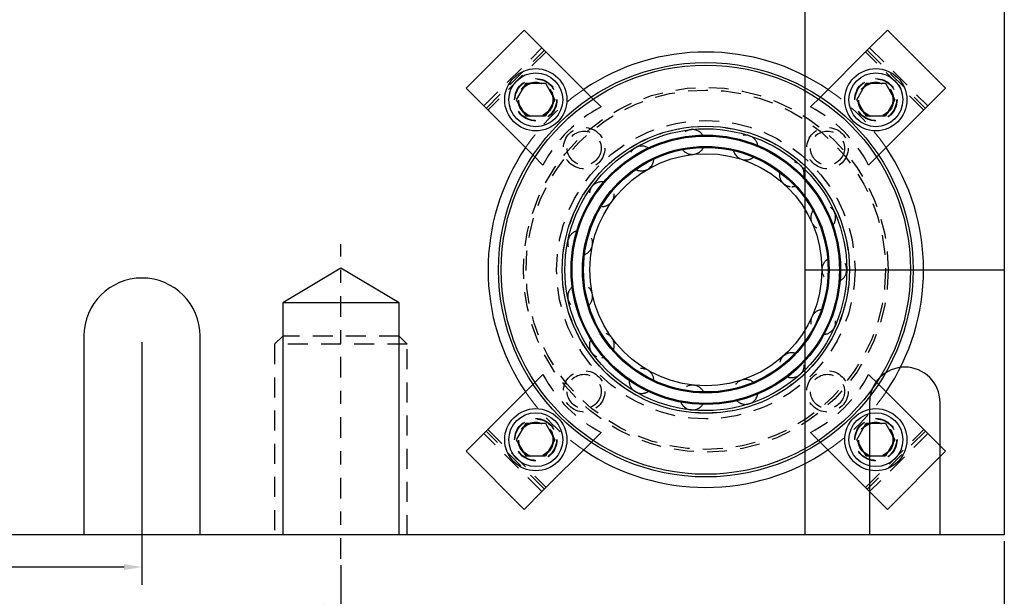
# Model space of a CAD drawing. Header units: inches. Extents: x -59 to 40, y -86 to 20.
# Tile 42 of 74: x 17.82 to 25.24, y -46.11 to -41.76. Entities that reach past the tile are written whole.
import ezdxf

# ---------------------------------------------------------------- set-up
doc = ezdxf.new("R2010")
doc.units = ezdxf.units.IN
doc.header["$MEASUREMENT"] = 0
doc.linetypes.add('CENTER', pattern=[0.249, 0.156, -0.031, 0.031, -0.031])
doc.linetypes.add('HIDDEN', pattern=[0.225, 0.15, -0.075])
for name, color, linetype in [('DSS-M-C', 3, 'CENTER'), ('DSS-M-D', 2, 'Continuous'), ('DSS-M-H', 4, 'HIDDEN'), ('DSS-M-S', 7, 'Continuous'), ('DST-M-c', 3, 'CENTER'), ('DST-M-H', 4, 'HIDDEN'), ('DST-M-S', 7, 'Continuous')]:
    doc.layers.add(name, color=color, linetype=linetype)
doc.styles.get("Standard").update_dxf_attribs({"font": 'txt.shx'})
doc.dimstyles.get("Standard").update_dxf_attribs({"dimtxt": 0.18, "dimasz": 0.18, "dimexe": 0.18, "dimexo": 0.0625, "dimgap": 0.09, "dimtad": 0, "dimtih": 1, "dimtoh": 1, "dimdec": 4, "dimzin": 0, "dimdsep": 46, "dimtxsty": 'Standard', "dimcen": 0.09, "dimadec": 0, "dimazin": 0, "dimtfac": 1, "dimtdec": 4, "dimtofl": 0, "dimtmove": 0, "dimatfit": 3, "dimfxl": 0, "dimtolj": 1, "dimtzin": 0, "dimarcsym": 0})
doc.dimstyles.new('STANDARD$0', dxfattribs={"dimtxt": 0.156, "dimasz": 0.18, "dimexe": 0.18, "dimexo": 0.0625, "dimgap": 0.07, "dimtad": 0, "dimtih": 1, "dimtoh": 1, "dimdec": 4, "dimzin": 4, "dimdsep": 46, "dimtxsty": 'Standard', "dimcen": 0.09, "dimclrd": 2, "dimclre": 2, "dimclrt": 2, "dimadec": 4, "dimazin": 0, "dimtfac": 1, "dimtdec": 4, "dimtofl": 0, "dimtmove": 0, "dimatfit": 3, "dimfxl": 0, "dimtolj": 1, "dimtzin": 0, "dimarcsym": 0})

# ---------------------------------------------------------------- blocks, each defined once
blk = doc.blocks.new('dm108265')
at = {"layer": 'DST-M-H'}
for radius in [0.156, 0.1285]:
    blk.add_circle((0, 0), radius, dxfattribs=at)
blk = doc.blocks.new('*D85')
at = {"layer": 'DEFPOINTS', "color": 0, "transparency": 16777216}
for p in [(6.2419, -45.6486), (25.2419, -45.6486), (6.2419, -46.4659)]:
    blk.add_point(p, dxfattribs=at)
at = {"layer": 'DSS-M-D', "color": 0, "lineweight": -2, "transparency": 16777216}
for p, q in [((6.2419, -45.6954), (6.2419, -46.6009)), ((25.2419, -45.6954), (25.2419, -46.6009)), ((6.3769, -46.4659), (15.3369, -46.4659)), ((25.1069, -46.4659), (16.1469, -46.4659))]:
    blk.add_line(p, q, dxfattribs=at)
at = {"layer": 'DSS-M-D', "color": 0, "transparency": 16777216}
for points in [[(6.3769, -46.4434), (6.3769, -46.4884), (6.2419, -46.4659)], [(25.1069, -46.4434), (25.1069, -46.4884), (25.2419, -46.4659)]]:
    blk.add_solid(points, dxfattribs=at)
at = {"layer": 'DSS-M-D', "color": 0, "transparency": 16777216, "insert": (15.7419, -46.4659), "char_height": 0.135, "attachment_point": 5}
blk.add_mtext('\\A1;19.0000', dxfattribs=at)
blk = doc.blocks.new('*D107')
at = {"layer": 'DEFPOINTS', "color": 0, "transparency": 16777216}
for p in [(12.7419, -44.1486), (18.7419, -44.1486), (12.7419, -45.8904)]:
    blk.add_point(p, dxfattribs=at)
at = {"layer": 'DSS-M-D', "color": 0, "lineweight": -2, "transparency": 16777216}
for p, q in [((12.7419, -44.1954), (12.7419, -46.0254)), ((18.7419, -44.1954), (18.7419, -46.0254)), ((12.8769, -45.8904), (15.3819, -45.8904)), ((18.6069, -45.8904), (16.1019, -45.8904))]:
    blk.add_line(p, q, dxfattribs=at)
at = {"layer": 'DSS-M-D', "color": 0, "transparency": 16777216}
for points in [[(12.8769, -45.8679), (12.8769, -45.9129), (12.7419, -45.8904)], [(18.6069, -45.8679), (18.6069, -45.9129), (18.7419, -45.8904)]]:
    blk.add_solid(points, dxfattribs=at)
at = {"layer": 'DSS-M-D', "color": 0, "transparency": 16777216, "insert": (15.7419, -45.8904), "char_height": 0.135, "attachment_point": 5}
blk.add_mtext('\\A1;6.0000', dxfattribs=at)
blk = doc.blocks.new('*D306')
at = {"layer": 'DEFPOINTS', "color": 0, "transparency": 16777216}
for p in [(11.2419, -45.8286), (20.2419, -45.8286), (20.2419, -46.188)]:
    blk.add_point(p, dxfattribs=at)
at = {"layer": 'DSS-M-D', "color": 0, "lineweight": -2, "transparency": 16777216}
for p, q in [((11.2419, -45.8754), (11.2419, -46.323)), ((20.2419, -45.8754), (20.2419, -46.323)), ((11.3769, -46.188), (15.3819, -46.188)), ((20.1069, -46.188), (16.1019, -46.188))]:
    blk.add_line(p, q, dxfattribs=at)
at = {"layer": 'DSS-M-D', "color": 0, "transparency": 16777216}
for points in [[(11.3769, -46.1655), (11.3769, -46.2105), (11.2419, -46.188)], [(20.1069, -46.1655), (20.1069, -46.2105), (20.2419, -46.188)]]:
    blk.add_solid(points, dxfattribs=at)
at = {"layer": 'DSS-M-D', "color": 0, "transparency": 16777216, "insert": (15.7419, -46.188), "char_height": 0.135, "attachment_point": 5}
blk.add_mtext('\\A1;9.0000', dxfattribs=at)

msp = doc.modelspace()

# ---------------------------------------------------------------- linework, layer by layer
at = {"layer": 'DSS-M-C'}
msp.add_line((20.2419, -45.82856), (20.2419, -43.45606), dxfattribs=at)
at = {"layer": 'DSS-M-H'}
for p, q in [((21.31854, -42.4136), (21.75694, -41.97519)), ((21.33692, -42.43198), (21.77533, -41.99357)), ((21.7877, -42.00595), (21.34929, -42.44435)), ((24.63451, -42.44435), (24.19611, -42.00595)), ((24.20848, -41.99357), (24.64689, -42.43198)), ((24.22687, -41.97519), (24.66527, -42.4136)), ((22.12822, -42.34646), (22.20292, -42.42117)), ((23.78089, -42.42117), (23.85559, -42.34646)), ((21.76451, -42.85957), (21.68981, -42.78487)), ((24.294, -42.78487), (24.21929, -42.85957)), ((20.7419, -44.21106), (19.7419, -44.21106)), ((21.68981, -44.51225), (21.76451, -44.43754)), ((24.21929, -44.43754), (24.294, -44.51225)), ((21.75694, -45.32193), (21.31854, -44.88352)), ((21.77533, -45.30354), (21.33692, -44.86513)), ((21.34929, -44.85276), (21.7877, -45.29117)), ((22.20292, -44.87595), (22.12822, -44.95065)), ((23.85559, -44.95065), (23.78089, -44.87595)), ((24.19611, -45.29117), (24.63451, -44.85276)), ((24.64689, -44.86513), (24.20848, -45.30354)), ((24.66527, -44.88352), (24.22687, -45.32193))]:
    msp.add_line(p, q, dxfattribs=at)
msp.add_lwpolyline([(20.7419, -45.64856), (20.7419, -44.21106), (20.6794, -44.14856), (19.8044, -44.14856), (19.7419, -44.21106), (19.7419, -45.64856)], dxfattribs=at)
for centre, radius in [((21.71027, -42.36693), 0.1595), ((21.71027, -42.36693), 0.15625), ((24.27353, -42.36693), 0.1595), ((24.27353, -42.36693), 0.15625), ((21.71027, -42.36693), 0.13297), ((21.71027, -42.36693), 0.1327), ((21.71027, -42.36693), 0.13218), ((21.71027, -42.36693), 0.1285), ((22.9919, -43.64856), 1.375), ((22.9919, -43.64856), 1.355), ((24.27353, -42.36693), 0.13297), ((24.27353, -42.36693), 0.1327), ((24.27353, -42.36693), 0.13218), ((24.27353, -42.36693), 0.1285), ((21.71027, -44.93019), 0.1595), ((21.71027, -44.93019), 0.15625), ((21.71027, -44.93019), 0.13297), ((21.71027, -44.93019), 0.1327), ((21.71027, -44.93019), 0.13218), ((21.71027, -44.93019), 0.1285), ((24.27353, -44.93019), 0.1595), ((24.27353, -44.93019), 0.15625), ((24.27353, -44.93019), 0.13297), ((24.27353, -44.93019), 0.1327), ((24.27353, -44.93019), 0.13218), ((24.27353, -44.93019), 0.1285)]:
    msp.add_circle(centre, radius, dxfattribs=at)
for centre, start, end in [((22.67901, -43.33566), 117.501613, 152.498387), ((23.3048, -43.33566), 27.501613, 62.498387), ((22.67901, -43.96145), 207.501613, 242.498387), ((23.3048, -43.96145), 297.501613, 332.498387)]:
    msp.add_arc(centre, 1.031, start, end, dxfattribs=at)
at = {"layer": 'DSS-M-S'}
for p, q in [((21.18489, -42.27995), (21.6233, -41.84155)), ((21.6233, -41.84155), (21.75694, -41.97519)), ((24.22687, -41.97519), (24.36051, -41.84155)), ((24.36051, -41.84155), (24.79891, -42.27995)), ((21.75694, -41.97519), (22.12822, -42.34646)), ((23.85559, -42.34646), (24.22687, -41.97519)), ((21.31854, -42.4136), (21.18489, -42.27995)), ((21.56593, -42.36693), (21.6381, -42.24193)), ((21.6381, -42.24193), (21.78244, -42.24193)), ((21.78244, -42.24193), (21.85461, -42.36693)), ((24.1292, -42.36693), (24.20137, -42.24193)), ((24.20137, -42.24193), (24.3457, -42.24193)), ((24.3457, -42.24193), (24.41787, -42.36693)), ((24.79891, -42.27995), (24.66527, -42.4136)), ((21.6381, -42.49193), (21.56593, -42.36693)), ((24.41787, -42.36693), (24.3457, -42.49193)), ((21.68981, -42.78487), (21.31854, -42.4136)), ((24.66527, -42.4136), (24.294, -42.78487)), ((23.7419, -43.64856), (25.2419, -43.64856)), ((20.6794, -43.89856), (19.8044, -43.89856)), ((21.31854, -44.88352), (21.68981, -44.51225)), ((24.294, -44.51225), (24.66527, -44.88352)), ((21.56593, -44.93019), (21.6381, -44.80519)), ((24.3457, -44.80519), (24.41787, -44.93019)), ((21.18489, -45.01716), (21.31854, -44.88352)), ((24.66527, -44.88352), (24.79891, -45.01716)), ((21.6381, -45.05519), (21.56593, -44.93019)), ((22.12822, -44.95065), (21.75694, -45.32193)), ((21.85461, -44.93019), (21.78244, -45.05519)), ((24.22687, -45.32193), (23.85559, -44.95065)), ((24.20137, -45.05519), (24.1292, -44.93019)), ((24.41787, -44.93019), (24.3457, -45.05519)), ((21.6233, -45.45557), (21.18489, -45.01716)), ((24.79891, -45.01716), (24.36051, -45.45557)), ((21.78244, -45.05519), (21.6381, -45.05519)), ((24.3457, -45.05519), (24.20137, -45.05519)), ((21.75694, -45.32193), (21.6233, -45.45557)), ((24.36051, -45.45557), (24.22687, -45.32193))]:
    msp.add_line(p, q, dxfattribs=at)
at = {"layer": 'DSS-M-S', "linetype": 'Continuous', "lineweight": 25}
for p, q in [((21.85461, -42.36693), (21.78244, -42.49193)), ((24.20137, -42.49193), (24.1292, -42.36693)), ((21.78244, -42.49193), (21.6381, -42.49193)), ((24.3457, -42.49193), (24.20137, -42.49193)), ((21.6381, -44.80519), (21.78244, -44.80519)), ((21.78244, -44.80519), (21.85461, -44.93019)), ((24.1292, -44.93019), (24.20137, -44.80519)), ((24.20137, -44.80519), (24.3457, -44.80519))]:
    msp.add_line(p, q, dxfattribs=at)
at = {"layer": 'DSS-M-S'}
msp.add_lwpolyline([(6.2419, -17.89856), (25.2419, -17.89856), (25.2419, -45.64856), (6.2419, -45.64856)], close=True, dxfattribs=at)
msp.add_lwpolyline([(23.7419, -45.64856), (23.7419, -17.89856), (24.2264, -17.89856), (24.2264, -18.89856, 1), (24.7574, -18.89856), (24.7574, -17.89856), (25.2419, -17.89856), (25.2419, -45.64856), (24.7574, -45.64856), (24.7574, -44.64856, 1), (24.2264, -44.64856), (24.2264, -45.64856), (23.7419, -45.64856)], format="xyb", dxfattribs=at)
msp.add_lwpolyline([(20.6794, -45.64856), (20.6794, -43.89856), (20.2419, -43.63606), (19.8044, -43.89856), (19.8044, -45.64856)], dxfattribs=at)
for centre, radius in [((22.9919, -43.64856), 1.5625), ((22.9919, -43.64856), 1.5425), ((21.71027, -42.36693), 0.23438), ((24.27353, -42.36693), 0.23438), ((21.71027, -42.36693), 0.20312), ((24.27353, -42.36693), 0.20313), ((22.9919, -43.64856), 1.0825), ((22.9919, -43.64856), 1.0825), ((22.9919, -43.64856), 1.0625), ((21.71027, -44.93019), 0.23438), ((21.71027, -44.93019), 0.20313), ((24.27353, -44.93019), 0.23438), ((24.27353, -44.93019), 0.20312)]:
    msp.add_circle(centre, radius, dxfattribs=at)
at = {"layer": 'DSS-M-S', "linetype": 'Continuous', "lineweight": 25}
for start, end in [(55.885776, 124.114224), (0, 34.114224), (325.885776, 0), (235.885776, 304.114224)]:
    msp.add_arc((22.9919, -43.64856), 1.6415, start, end, dxfattribs=at)
at = {"layer": 'DSS-M-S', "linetype": 'HIDDEN', "lineweight": 18}
for start, end in [(124.114224, 145.885776), (34.114224, 55.885776), (214.114224, 235.885776), (304.114224, 325.885776)]:
    msp.add_arc((22.9919, -43.64856), 1.6415, start, end, dxfattribs=at)
at = {"layer": 'DSS-M-S'}
msp.add_arc((22.9919, -43.64856), 1.6415, 145.885776, 214.114224, dxfattribs=at)
at = {"layer": 'DST-M-c'}
msp.add_line((20.2419, -45.82856), (20.2419, -43.45606), dxfattribs=at)
at = {"layer": 'DST-M-H'}
for p, q in [((23.88283, -44.13615), (23.8769, -44.13633)), ((20.7419, -44.21106), (19.7419, -44.21106))]:
    msp.add_line(p, q, dxfattribs=at)
msp.add_lwpolyline([(20.7419, -45.64856), (20.7419, -44.21106), (20.6794, -44.14856), (19.8044, -44.14856), (19.7419, -44.21106), (19.7419, -45.64856)], dxfattribs=at)
for radius in [1.125, 1.0825]:
    msp.add_circle((22.9919, -43.64856), radius, dxfattribs=at)
for centre, start, end in [((22.89064, -42.68511), 33.657562, 158.102045), ((23.29126, -42.72722), 9.653809, 134.117846), ((22.50753, -42.8096), 57.65968, 182.089106), ((22.89064, -42.68511), 218.696755, 270), ((22.89064, -42.68511), 270, 333.545231), ((22.50753, -42.8096), 270, 357.537869), ((23.29126, -42.72722), 194.705117, 270), ((23.29126, -42.72722), 270, 309.555757), ((22.50753, -42.8096), 242.686363, 270), ((23.64012, -42.92864), 345.64876, 110.136846), ((23.64012, -42.92864), 170.711788, 270), ((22.20817, -43.07914), 81.659827, 206.078691), ((22.20817, -43.07914), 270, 21.533358), ((23.64012, -42.92864), 270, 284.931042), ((23.8769, -43.25453), 321.642755, 85.956723), ((23.8769, -43.25453), 146.717111, 261.574383), ((22.04432, -43.44714), 105.659513, 230.07046), ((22.04432, -43.44714), 290.760809, 45.53138), ((23.96065, -43.64856), 297.636136, 61.976568), ((23.96065, -43.64856), 122.721426, 237.568124), ((22.04432, -43.84997), 129.65575, 254.064074), ((22.04432, -43.84997), 314.752212, 69.531617), ((23.8769, -44.04258), 98.725077, 213.561465), ((23.8769, -44.04258), 273.626747, 37.993115), ((22.20817, -44.21797), 338.745351, 93.533748), ((22.20817, -44.21797), 153.646847, 270), ((23.64012, -44.36848), 74.728405, 189.554737), ((23.64012, -44.36848), 270, 14.006706), ((22.50753, -44.48752), 2.739883, 117.537451), ((23.64012, -44.36848), 249.605573, 270), ((22.50753, -44.48752), 177.634601, 270), ((22.89064, -44.612), 26.735465, 141.542401), ((23.29126, -44.56989), 50.731753, 165.548272), ((22.50753, -44.48752), 270, 302.033164), ((23.29126, -44.56989), 270, 350.017683), ((22.89064, -44.612), 201.621079, 270), ((22.89064, -44.612), 270, 326.026388), ((23.29126, -44.56989), 225.611736, 270)]:
    msp.add_arc(centre, 0.09375, start, end, dxfattribs=at)
at = {"layer": 'DST-M-H', "linetype": 'Continuous', "lineweight": 25}
msp.add_arc((22.20817, -44.21797), 0.09375, 270, 278.049339, dxfattribs=at)
at = {"layer": 'DST-M-S'}
msp.add_line((20.6794, -43.89856), (19.8044, -43.89856), dxfattribs=at)
msp.add_lwpolyline([(12.3044, -17.89856), (12.3044, -19.39856, 1), (13.1794, -19.39856), (13.1794, -17.89856), (18.3044, -17.89856), (18.3044, -19.39856, 1), (19.1794, -19.39856), (19.1794, -17.89856), (25.2419, -17.89856), (25.2419, -45.64856), (19.1794, -45.64856), (19.1794, -44.14856, 1), (18.3044, -44.14856), (18.3044, -45.64856), (13.1794, -45.64856), (13.1794, -44.14856, 1), (12.3044, -44.14856), (12.3044, -45.64856), (6.2419, -45.64856), (6.2419, -17.89856)], format="xyb", close=True, dxfattribs=at)
msp.add_lwpolyline([(20.6794, -45.64856), (20.6794, -43.89856), (20.2419, -43.63606), (19.8044, -43.89856), (19.8044, -45.64856)], dxfattribs=at)
for radius in [1.0625, 1.01562, 1.00775, 1.00775, 0.92975, 0.92975, 0.92187, 0.875]:
    msp.add_circle((22.9919, -43.64856), radius, dxfattribs=at)

# ---------------------------------------------------------------- block references
for p in [(22.07487, -42.73152), (23.90894, -42.73152), (22.07487, -44.56559), (23.90894, -44.56559)]:
    msp.add_blockref('dm108265', p)

# ---------------------------------------------------------------- dimensions: what is measured, and where the dimension line sits
at = {"layer": 'DSS-M-D'}
for base, p1, p2, picture, middle in [((12.7419, -45.89035), (18.7419, -44.14856), (12.7419, -44.14856), '*D107', (15.7419, -45.89035)), ((6.2419, -46.46589), (25.2419, -45.64856), (6.2419, -45.64856), '*D85', (15.7419, -46.46589))]:
    dim = msp.add_linear_dim(base=base, p1=p1, p2=p2, dimstyle='Standard', override={"dimscale": 0.75}, dxfattribs=at)
    dim.commit()
    dim.dimension.update_dxf_attribs({"geometry": picture, "text_midpoint": middle, "dimtype": 160})
dim = msp.add_linear_dim(base=(20.2419, -46.18804), p1=(11.2419, -45.82856), p2=(20.2419, -45.82856), dimstyle='STANDARD$0', override={"dimscale": 0.75, "dimtxt": 0.18, "dimgap": 0.09, "dimzin": 0, "dimclrd": 0, "dimclre": 0, "dimclrt": 0, "dimadec": 0}, dxfattribs=at)
dim.commit()
dim.dimension.update_dxf_attribs({"geometry": '*D306', "text_midpoint": (15.7419, -46.18804)})

doc.saveas('drawing.dxf')
